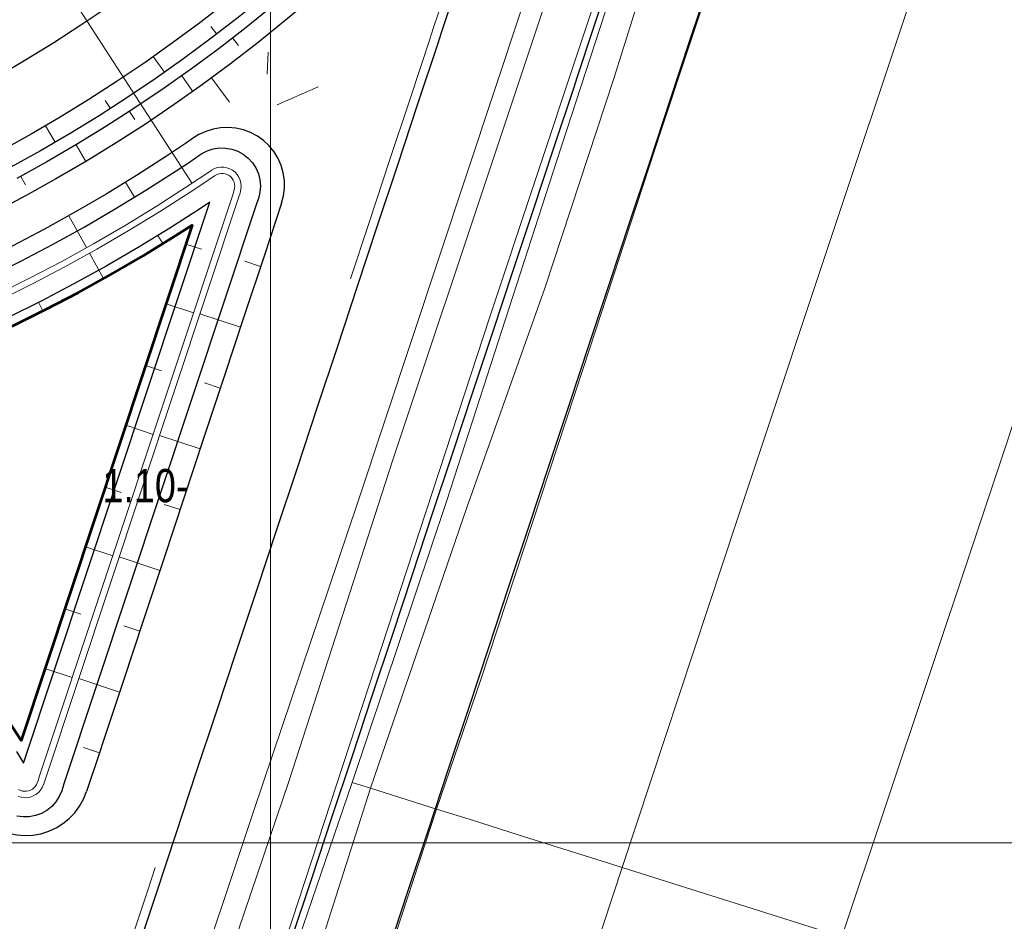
# Model space of a CAD drawing. Header units: metres. Extents: x 102313 to 104557, y 415820 to 422103.
# Tile 165 of 256: x 103480 to 103557, y 418394 to 418464. Entities that reach past the tile are written whole.
import ezdxf

# ---------------------------------------------------------------- set-up
doc = ezdxf.new("R2010")
doc.units = ezdxf.units.M
doc.header["$MEASUREMENT"] = 0
doc.linetypes.add('DGN Style 2', pattern=[121.043411, 72.626047, -48.417365])
doc.linetypes.add('DGN Style 5', pattern=[84.730388, 36.313023, -48.417365])
for name, color, linetype, lineweight in [('00-50m-Bowgr-markering rijstrook', 4, 'DGN Style 5', 0), ('00-Coordinaten', 7, 'Continuous', 0), ('00-Duiker', 7, 'DGN Style 2', 0), ('00-tekst26', 7, 'Continuous', 0), ('Berm', 92, 'Continuous', 0), ('N-WE-GW-GRONDWERK_KRUIN-G', 3, 'Continuous', 30), ('N-WE-GW-GRONDWERKLIJN-G', 90, 'Continuous', 53), ('N-WE-GW-TALUDARCERING-G', 90, 'Continuous', 13), ('N-WE-GW-WATERGANG-G', 90, 'Continuous', 0), ('N-WE-GW-WATERGANG_WATERLIJN-G', 130, 'Continuous', 30), ('N-WE-VH-KANTVERHARDING-GD', 6, 'Continuous', 30), ('Oever_slootkant', 92, 'Continuous', 0), ('Terrein_gras', 3, 'Continuous', 0), ('water', 2, 'Continuous', 0), ('Wegdeel', 254, 'Continuous', 0)]:
    doc.layers.add(name, color=color, linetype=linetype, lineweight=lineweight)
doc.styles.add('Style-WORKING', font='WORKING.shx')

msp = doc.modelspace()

# ---------------------------------------------------------------- linework, layer by layer
at = {"layer": '00-50m-Bowgr-markering rijstrook', "flags": 128}
msp.add_lwpolyline([(103569.976, 418639.684), (103568.118, 418633.812), (103566.608, 418629.049), (103565.096, 418624.286), (103563.582, 418619.524), (103562.066, 418614.763), (103560.547, 418610.003), (103559.026, 418605.243), (103557.503, 418600.484), (103555.978, 418595.726), (103554.451, 418590.969), (103552.922, 418586.212), (103551.39, 418581.456), (103549.856, 418576.7), (103548.32, 418571.946), (103546.782, 418567.192), (103545.241, 418562.438), (103543.698, 418557.686), (103542.154, 418552.934), (103540.606, 418548.183), (103539.057, 418543.432), (103537.506, 418538.683), (103535.952, 418533.934), (103534.396, 418529.185), (103532.838, 418524.438), (103531.278, 418519.691), (103529.716, 418514.945), (103528.151, 418510.199), (103526.584, 418505.455), (103525.015, 418500.711), (103523.792, 418497.018), (103523.444, 418495.967), (103521.871, 418491.221), (103520.299, 418486.474), (103518.726, 418481.728), (103517.153, 418476.982), (103515.58, 418472.236), (103514.007, 418467.49), (103512.706, 418463.562), (103512.435, 418462.743), (103510.862, 418457.997), (103509.289, 418453.251), (103507.716, 418448.505), (103506.143, 418443.759), (103504.571, 418439.013), (103502.998, 418434.266), (103501.425, 418429.52), (103499.852, 418424.774), (103498.279, 418420.028), (103496.707, 418415.282), (103495.134, 418410.535), (103493.561, 418405.789), (103491.988, 418401.043), (103490.415, 418396.297), (103488.843, 418391.551), (103487.27, 418386.804), (103485.697, 418382.058), (103484.124, 418377.312), (103482.551, 418372.566), (103480.979, 418367.82), (103479.406, 418363.073), (103477.833, 418358.327), (103476.26, 418353.581), (103474.687, 418348.835), (103473.115, 418344.089), (103471.542, 418339.343), (103469.969, 418334.596), (103468.396, 418329.85), (103466.823, 418325.104), (103465.251, 418320.358), (103463.678, 418315.612), (103462.105, 418310.865), (103460.532, 418306.119), (103458.959, 418301.373), (103457.387, 418296.627), (103455.814, 418291.881), (103454.241, 418287.134), (103452.668, 418282.388), (103451.095, 418277.642), (103449.523, 418272.896), (103447.95, 418268.15), (103446.377, 418263.404), (103444.804, 418258.657), (103443.231, 418253.911), (103441.659, 418249.165), (103440.086, 418244.419), (103438.513, 418239.673), (103436.94, 418234.926), (103435.367, 418230.18), (103433.795, 418225.434), (103432.222, 418220.688), (103430.649, 418215.942), (103429.076, 418211.195), (103427.503, 418206.449), (103425.931, 418201.703), (103424.358, 418196.957), (103422.785, 418192.211), (103421.212, 418187.465), (103419.639, 418182.718), (103418.067, 418177.972), (103416.494, 418173.226), (103414.921, 418168.48), (103413.348, 418163.734), (103411.775, 418158.987), (103410.203, 418154.241), (103408.63, 418149.495), (103407.057, 418144.749)], dxfattribs=at)
at = {"layer": '00-Coordinaten'}
for p, q in [((103500, 420000), (103500, 417600)), ((104100, 418400), (102600, 418400))]:
    msp.add_line(p, q, dxfattribs=at)
at = {"layer": '00-Duiker'}
msp.add_line((103477.183, 418477.292), (103493.894, 418451.473), dxfattribs=at)
at = {"layer": 'Berm', "flags": 128}
for points in [[(103581.841, 418631.035), (103578.961, 418619.432), (103575.624, 418608.996), (103570.721, 418593.795), (103566.644, 418581.937), (103558.549, 418558.044), (103553.377, 418541.903), (103548.299, 418527.261), (103542.539, 418509.699), (103537.347, 418493.316), (103531.574, 418474.871), (103526.836, 418459.746), (103521.403, 418443.288), (103515.327, 418426.179), (103507.805, 418404.257)], [(103512.95, 418402.635), (103507.805, 418404.257)], [(103544.6, 418392.656), (103527.451, 418398.063)]]:
    msp.add_lwpolyline(points, dxfattribs=at)
at = {"layer": 'N-WE-GW-GRONDWERK_KRUIN-G', "flags": 128}
for points in [[(103506.184, 418474.116), (103504.494, 418472.488), (103502.564, 418470.704), (103500.595, 418468.963), (103498.589, 418467.265), (103496.546, 418465.611), (103494.469, 418464.002), (103492.356, 418462.438), (103490.21, 418460.921), (103488.032, 418459.45), (103485.822, 418458.027), (103483.582, 418456.653), (103481.312, 418455.328), (103479.014, 418454.052)], [(103506.167, 418472.017), (103505.524, 418471.397), (103503.569, 418469.592), (103501.576, 418467.829), (103499.546, 418466.11), (103497.478, 418464.435), (103495.374, 418462.806), (103493.235, 418461.223), (103491.063, 418459.686), (103488.857, 418458.198), (103486.62, 418456.757), (103484.352, 418455.366), (103482.054, 418454.024), (103479.728, 418452.733)], [(103508.986, 418471.261), (103507.24, 418469.58), (103505.246, 418467.737), (103503.212, 418465.938), (103501.14, 418464.184), (103499.03, 418462.475), (103496.883, 418460.813), (103494.701, 418459.197), (103492.484, 418457.63), (103490.234, 418456.111), (103487.951, 418454.641), (103485.636, 418453.221), (103483.292, 418451.852), (103480.918, 418450.534), (103478.516, 418449.268)], [(103506.858, 418471.294), (103506.21, 418470.67), (103504.24, 418468.85), (103502.231, 418467.073), (103500.183, 418465.339), (103498.099, 418463.651), (103495.978, 418462.009), (103493.822, 418460.413), (103491.631, 418458.864), (103489.408, 418457.363), (103487.152, 418455.911), (103484.866, 418454.508), (103482.549, 418453.155), (103480.204, 418451.853)], [(103500.867, 418449.937), (103501.017, 418450.518), (103501.089, 418451.113), (103501.081, 418451.713), (103500.993, 418452.306), (103500.827, 418452.882), (103500.586, 418453.431), (103500.275, 418453.943), (103499.898, 418454.409), (103499.462, 418454.821), (103498.976, 418455.172), (103498.447, 418455.454), (103497.885, 418455.664), (103497.301, 418455.797), (103496.704, 418455.852), (103496.105, 418455.826), (103495.514, 418455.721), (103494.943, 418455.539), (103494.401, 418455.282), (103493.996, 418455.026)], [(103493.996, 418455.026), (103493.437, 418454.654), (103491.885, 418453.606), (103489.547, 418452.101), (103487.177, 418450.647), (103484.776, 418449.245), (103482.345, 418447.895), (103479.886, 418446.599), (103477.398, 418445.356), (103474.885, 418444.168), (103472.956, 418443.301), (103471.013, 418442.466), (103469.785, 418441.958), (103467.221, 418440.942), (103464.658, 418439.983), (103462.101, 418439.076), (103459.55, 418438.217), (103459.513, 418438.204)], [(103500.867, 418449.937), (103499.524, 418445.885), (103497.951, 418441.139), (103496.378, 418436.392), (103494.805, 418431.646), (103493.232, 418426.9), (103491.66, 418422.154), (103490.087, 418417.408), (103488.514, 418412.661), (103486.941, 418407.915), (103486.645, 418407.02), (103485.642, 418403.994)], [(103476.535, 418403.122), (103476.619, 418402.976), (103476.98, 418402.457), (103477.404, 418401.988), (103477.883, 418401.576), (103478.411, 418401.228), (103478.978, 418400.949), (103479.576, 418400.744), (103480.195, 418400.616), (103480.825, 418400.568), (103481.456, 418400.599), (103482.079, 418400.709), (103482.682, 418400.897), (103483.257, 418401.16), (103483.794, 418401.493), (103484.285, 418401.891), (103484.722, 418402.348), (103485.097, 418402.856), (103485.406, 418403.408), (103485.642, 418403.994)]]:
    msp.add_lwpolyline(points, dxfattribs=at)
at = {"layer": 'N-WE-GW-GRONDWERKLIJN-G', "flags": 128}
msp.add_lwpolyline([(103479.833, 418440.329), (103482.431, 418441.621), (103485.001, 418442.969), (103487.541, 418444.373), (103490.05, 418445.832), (103492.527, 418447.345), (103493.888, 418448.218), (103480.522, 418407.987), (103479.636, 418409.378)], dxfattribs=at)
at = {"layer": 'N-WE-GW-TALUDARCERING-G', "flags": 128}
for points in [[(103495.344, 418463.731), (103495.803, 418463.138)], [(103497.496, 418462.236), (103497.037, 418462.829)], [(103490.85, 418461.373), (103491.716, 418460.148)], [(103499.825, 418461.713), (103499.736, 418460.001)], [(103493.943, 418458.661), (103493.077, 418459.886)], [(103495.388, 418459.706), (103496.791, 418457.81)], [(103503.723, 418459.005), (103500.51, 418457.616)], [(103487.102, 418457.96), (103487.508, 418457.329)], [(103489.408, 418456.471), (103489.002, 418457.102)], [(103482.432, 418455.981), (103483.188, 418454.686)], [(103485.577, 418453.187), (103484.821, 418454.482)], [(103480.87, 418451.365), (103480.506, 418452.021)], [(103488.667, 418451.561), (103489.378, 418450.402)], [(103484.25, 418448.953), (103485.633, 418446.462)], [(103491.208, 418447.42), (103491.6, 418446.781)], [(103494.623, 418446.332), (103493.397, 418446.738)], [(103485.876, 418446.024), (103486.967, 418444.058)], [(103499.227, 418444.99), (103498.001, 418445.396)], [(103481.895, 418442.194), (103482.23, 418441.523)], [(103493.985, 418441.373), (103491.85, 418442.08)], [(103497.654, 418440.244), (103494.487, 418441.293)], [(103491.477, 418436.839), (103490.247, 418437.247)], [(103496.081, 418435.497), (103494.852, 418435.905)], [(103490.832, 418431.883), (103488.698, 418432.59)], [(103494.509, 418430.751), (103491.334, 418431.803)], [(103488.332, 418427.347), (103487.098, 418427.756)], [(103492.936, 418426.005), (103491.702, 418426.414)], [(103487.679, 418422.393), (103485.545, 418423.1)], [(103491.363, 418421.259), (103488.181, 418422.313)], [(103485.186, 418417.854), (103483.949, 418418.264)], [(103489.79, 418416.513), (103488.553, 418416.923)], [(103484.526, 418412.903), (103482.392, 418413.61)], [(103488.217, 418411.766), (103485.028, 418412.823)], [(103486.645, 418407.02), (103485.404, 418407.431)]]:
    msp.add_lwpolyline(points, dxfattribs=at)
at = {"layer": 'N-WE-GW-WATERGANG-G', "flags": 128}
for points in [[(103478.635, 418442.805), (103481.18, 418444.07), (103483.697, 418445.391), (103486.185, 418446.766), (103488.642, 418448.194), (103491.068, 418449.676), (103493.451, 418451.204), (103494.441, 418451.848), (103495.334, 418452.468), (103495.385, 418452.502), (103495.639, 418452.633), (103495.871, 418452.708), (103496.112, 418452.744), (103496.356, 418452.741), (103496.596, 418452.698), (103496.826, 418452.617), (103497.039, 418452.499), (103497.231, 418452.348), (103497.396, 418452.168), (103497.529, 418451.964), (103497.627, 418451.741), (103497.687, 418451.504), (103497.709, 418451.261), (103497.69, 418451.018), (103497.618, 418450.722), (103497.519, 418450.425), (103482.45, 418405.067), (103482.293, 418404.595), (103482.173, 418404.314), (103482.043, 418404.108), (103481.88, 418403.926), (103481.69, 418403.773), (103481.478, 418403.653), (103481.249, 418403.569), (103481.01, 418403.523), (103480.766, 418403.517), (103480.524, 418403.551), (103480.292, 418403.623)], [(103478.853, 418442.355), (103481.408, 418443.625), (103483.934, 418444.95), (103486.431, 418446.331), (103488.898, 418447.765), (103491.333, 418449.252), (103493.722, 418450.784), (103494.72, 418451.433), (103495.615, 418452.054), (103495.639, 418452.07), (103495.832, 418452.17), (103495.986, 418452.219), (103496.146, 418452.244), (103496.308, 418452.241), (103496.468, 418452.213), (103496.62, 418452.159), (103496.762, 418452.081), (103496.89, 418451.98), (103496.999, 418451.861), (103497.087, 418451.725), (103497.153, 418451.577), (103497.193, 418451.42), (103497.207, 418451.258), (103497.195, 418451.097), (103497.137, 418450.86), (103497.045, 418450.583), (103481.975, 418405.224), (103481.825, 418404.772), (103481.729, 418404.548), (103481.643, 418404.411), (103481.535, 418404.29), (103481.409, 418404.188), (103481.268, 418404.108), (103481.115, 418404.053), (103480.956, 418404.022), (103480.794, 418404.018), (103480.634, 418404.04), (103480.479, 418404.088), (103480.334, 418404.161)]]:
    msp.add_lwpolyline(points, dxfattribs=at)
at = {"layer": 'N-WE-GW-WATERGANG_WATERLIJN-G', "flags": 128}
for points in [[(103477.982, 418444.155), (103480.498, 418445.406), (103482.986, 418446.711), (103485.445, 418448.071), (103487.874, 418449.483), (103490.272, 418450.948), (103492.638, 418452.464), (103493.604, 418453.093), (103494.492, 418453.71), (103494.625, 418453.798), (103495.06, 418454.022), (103495.526, 418454.173), (103496.01, 418454.246), (103496.499, 418454.239), (103496.981, 418454.153), (103497.442, 418453.99), (103497.871, 418453.754), (103498.255, 418453.451), (103498.585, 418453.09), (103498.852, 418452.68), (103499.049, 418452.232), (103499.171, 418451.758), (103499.214, 418451.27), (103499.177, 418450.782), (103499.061, 418450.307), (103498.943, 418449.952), (103483.873, 418404.594), (103483.697, 418404.064), (103483.506, 418403.614), (103483.243, 418403.2), (103482.917, 418402.835), (103482.536, 418402.528), (103482.11, 418402.287), (103481.651, 418402.119), (103481.17, 418402.027), (103480.681, 418402.015), (103480.196, 418402.082)], [(103480.176, 418407.136), (103480.725, 418406.219), (103495.271, 418450.002), (103494.536, 418449.524), (103492.129, 418447.981), (103489.666, 418446.476), (103487.171, 418445.026), (103484.646, 418443.63), (103482.09, 418442.289), (103479.506, 418441.004)]]:
    msp.add_lwpolyline(points, dxfattribs=at)
at = {"layer": 'N-WE-VH-KANTVERHARDING-GD', "flags": 128}
for points in [[(103526.785, 418468.385), (103525.212, 418463.639), (103523.911, 418459.711), (103523.64, 418458.893), (103522.067, 418454.147), (103520.494, 418449.4), (103518.921, 418444.654), (103517.348, 418439.908), (103515.776, 418435.162), (103514.203, 418430.416), (103512.63, 418425.669), (103511.057, 418420.923), (103509.484, 418416.177), (103507.912, 418411.431), (103506.339, 418406.685), (103504.766, 418401.939), (103503.193, 418397.192), (103501.62, 418392.446)], [(103534.318, 418467.433), (103532.745, 418462.687), (103531.172, 418457.94), (103529.6, 418453.194), (103528.027, 418448.448), (103526.454, 418443.702), (103524.881, 418438.956), (103523.308, 418434.21), (103521.736, 418429.463), (103520.163, 418424.717), (103518.59, 418419.971), (103517.017, 418415.225), (103515.444, 418410.479), (103513.872, 418405.732), (103512.299, 418400.986), (103510.726, 418396.24), (103509.153, 418391.494)], [(103514.628, 418467.146), (103513.327, 418463.218), (103513.056, 418462.4), (103511.483, 418457.654), (103509.91, 418452.908), (103508.337, 418448.162), (103506.764, 418443.415), (103505.192, 418438.669), (103503.619, 418433.923), (103502.046, 418429.177), (103500.473, 418424.431), (103498.9, 418419.684), (103497.328, 418414.938), (103495.755, 418410.192), (103494.182, 418405.446), (103492.609, 418400.7), (103491.036, 418395.953), (103489.464, 418391.207)], [(103478.778, 418459.897), (103480.949, 418461.168), (103483.091, 418462.487), (103485.204, 418463.851), (103487.287, 418465.261)]]:
    msp.add_lwpolyline(points, dxfattribs=at)
at = {"layer": 'Oever_slootkant', "flags": 128}
for points in [[(103506.385, 418404.71), (103513.761, 418426.709), (103522.339, 418453.265), (103538.946, 418504.236), (103549.234, 418535.08), (103560.251, 418568.199), (103581.841, 418631.035)], [(103528.491, 418491.923), (103528.132, 418490.818), (103506.798, 418426.511), (103498.698, 418402.509), (103493.326, 418386.459), (103484.559, 418360.664)], [(103506.385, 418404.71), (103494.923, 418371.207), (103483.453, 418336.577), (103473.433, 418305.371), (103461.727, 418270.035), (103454.019, 418245.83), (103447.082, 418223.958), (103445.605, 418219.424)]]:
    msp.add_lwpolyline(points, dxfattribs=at)
at = {"layer": 'Terrein_gras', "flags": 128}
for points in [[(103507.805, 418404.257), (103506.385, 418404.71)], [(103507.805, 418404.257), (103503.966, 418392.19), (103497.78, 418374.812), (103491.786, 418356.794), (103485.113, 418335.732), (103480.062, 418320.055), (103474.816, 418305.043), (103470.564, 418292.315), (103465.741, 418277.459), (103461.258, 418263.278), (103456.39, 418248.816), (103452.396, 418236.06), (103447.027, 418220.794), (103443.015, 418207.901), (103440.666, 418200)]]:
    msp.add_lwpolyline(points, dxfattribs=at)
at = {"layer": 'water', "flags": 128}
for points in [[(103631.23, 418800), (103629.607, 418794.522), (103616.18, 418750.006), (103601.946, 418703.058), (103589.929, 418664.884), (103574.145, 418615.28), (103561.193, 418574.216), (103545.376, 418526.475), (103531.118, 418483.181), (103517.124, 418441.049), (103497.729, 418381.885), (103490.097, 418359.241), (103473.062, 418308.424), (103462.134, 418275.349), (103457.838, 418262.78), (103454.74, 418253.145), (103452.678, 418245.498), (103451.178, 418241.383), (103450.991, 418240.543), (103448.523, 418234.628), (103446.279, 418227.408), (103444.16, 418219.899)], [(103627.34, 418800), (103623.871, 418788.403), (103616.195, 418763.046), (103607.118, 418732.703), (103598.962, 418706.738), (103591.179, 418681.225), (103580.575, 418646.983), (103565.723, 418601.135), (103553.759, 418563.813), (103539.817, 418520.986), (103525.55, 418477.88), (103509.538, 418429.885), (103501.435, 418404.771), (103495.029, 418385.919), (103487.409, 418363.099)]]:
    msp.add_lwpolyline(points, dxfattribs=at)
at = {"layer": 'Wegdeel', "flags": 128}
for points in [[(103527.451, 418398.063), (103536.402, 418425.139), (103545.024, 418450.996), (103551.874, 418471.583), (103562.228, 418503.001), (103566.983, 418517.306), (103571.981, 418532.74), (103584.288, 418570.496), (103590.927, 418591.016), (103597.911, 418612.728), (103605.188, 418635.945), (103610.629, 418652.851), (103617.324, 418674.574), (103622.351, 418690.821), (103627.901, 418709.141), (103634.077, 418729.264), (103640.591, 418750), (103645.234, 418765.735), (103652.18, 418788.437), (103655.602, 418800)], [(103674.391, 418800), (103668.393, 418779.964), (103659.394, 418750.001), (103653.453, 418730.983), (103648.131, 418713.632), (103642.985, 418696.617), (103637.947, 418680.217), (103632.754, 418663.473), (103626.835, 418644.189), (103620.659, 418624.604), (103613.693, 418602.615), (103607.638, 418583.795), (103601.429, 418564.532), (103594.255, 418542.603), (103583.33, 418509.711), (103577.653, 418492.369), (103572.273, 418476.14), (103566.379, 418458.165), (103560.506, 418440.308), (103554.812, 418423.193)], [(103512.95, 418402.635), (103516.43, 418412.746), (103524.4, 418437.03), (103530.47, 418455.553), (103536.621, 418474.075), (103542.007, 418490.243), (103553.86, 418525.732), (103559.701, 418543.88), (103564.606, 418558.935), (103570.09, 418575.814), (103578.727, 418602.654), (103584.824, 418621.697), (103592.387, 418645.427), (103599.347, 418667.44), (103605.164, 418686.26)], [(103554.812, 418423.193), (103544.6, 418392.656)], [(103445.972, 418200), (103455.097, 418227.41), (103463.66, 418253.517), (103473.848, 418283.963), (103478.211, 418297.551), (103484.322, 418316.08), (103488.381, 418328.406), (103492.985, 418342.189), (103498.415, 418358.386), (103505.248, 418379.062), (103512.95, 418402.635)], [(103527.451, 418398.063), (103526.302, 418398.426), (103522.829, 418399.521), (103519.332, 418400.623), (103515.838, 418401.725), (103512.95, 418402.635)], [(103461.956, 418200), (103463.993, 418206.191), (103469.912, 418224.356), (103475.968, 418242.536), (103481.15, 418258.36), (103488.225, 418279.9), (103498.387, 418310.327), (103501.964, 418321.102), (103507.565, 418337.953), (103513.93, 418357.354), (103520.755, 418377.768), (103527.451, 418398.063)]]:
    msp.add_lwpolyline(points, dxfattribs=at)

# ---------------------------------------------------------------- texts
at = {"layer": '00-tekst26', "style": 'Style-WORKING', "width": 0.846154}
msp.add_text('1.10-', height=2.6, rotation=0, dxfattribs=at).set_placement((103486.883, 418426.581))

doc.saveas('drawing.dxf')
